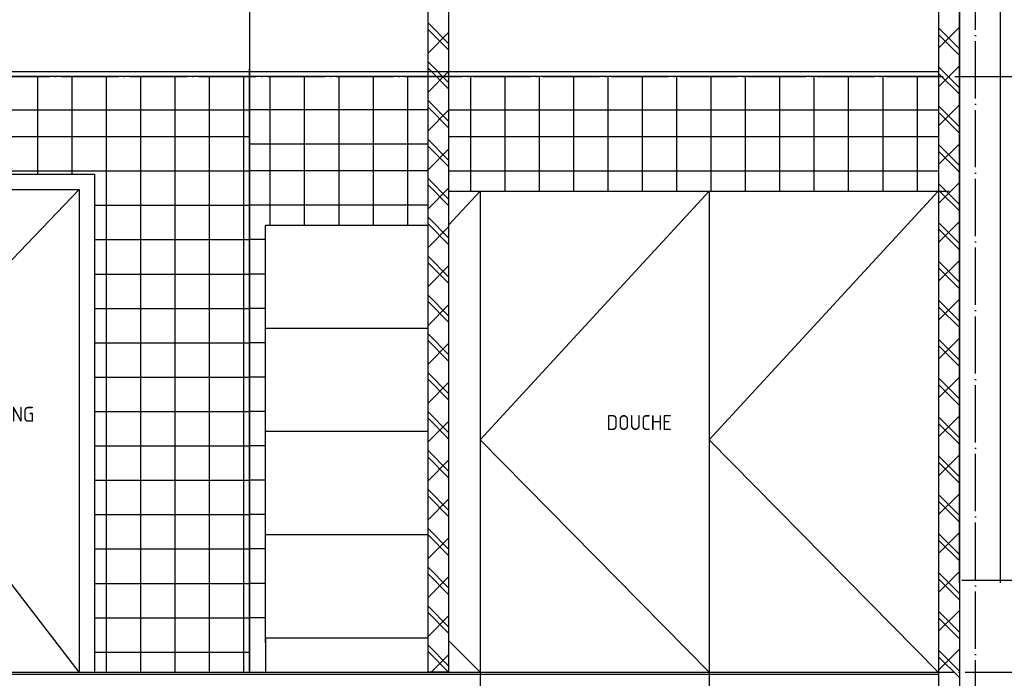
# Model space of a CAD drawing. Extents: x -37450 to 20409, y -12428 to 23550.
# Tile 35 of 55: x -23560 to -19262, y 10870 to 13744. Entities that reach past the tile are written whole.
import ezdxf

# ---------------------------------------------------------------- set-up
doc = ezdxf.new("R2010")
doc.units = 0
doc.header["$MEASUREMENT"] = 0
for name, pattern in [('DASHDOT', [300, 250, -25, 0, -25]), ('DASHED', [75, 50, -25]), ('DOT', [50, 0, -50])]:
    doc.linetypes.add(name, pattern=pattern)
for name, color, linetype in [('LAYER01', 7, 'CONTINUOUS'), ('LAYER107', 2, 'DOT'), ('LAYER28', 1, 'CONTINUOUS'), ('LAYER82', 3, 'DASHED')]:
    doc.layers.add(name, color=color, linetype=linetype)
doc.styles.get("Standard").update_dxf_attribs({"font": 'isocp.shx'})

msp = doc.modelspace()

# ---------------------------------------------------------------- linework, layer by layer
at = {"layer": 'LAYER01', "color": 1, "linetype": 'DASHDOT'}
for p, q in [((-19387.81435, 8298.50005), (-19387.81435, 21985.49955)), ((-34182.81555, 13496.49965), (-19072.2534, 13496.49965)), ((-33537.8174, 10896.49965), (20409.1873, 10896.49965))]:
    msp.add_line(p, q, dxfattribs=at)
at = {"layer": 'LAYER01', "color": 3, "linetype": 'Continuous'}
for p, q in [((-21777.81525, 10896.49965), (-21777.81525, 14203.8742)), ((-21687.81585, 14203.8742), (-21687.81585, 10896.49965)), ((-19547.81495, 10826.5007), (-19547.81495, 13951.50145)), ((-19457.81555, 13951.50145), (-19457.81555, 10826.5007)), ((-22557.69045, 10896.49965), (-22557.69045, 13530.5008)), ((-21687.81585, 10896.49965), (-21777.81525, 10896.49965))]:
    msp.add_line(p, q, dxfattribs=at)
at = {"layer": 'LAYER01', "color": 5, "linetype": 'Continuous'}
for p, q in [((-22557.69045, 14169.87455), (-22557.69045, 10896.49965)), ((-21687.81585, 13640.5258), (-21777.81675, 13730.5252)), ((-21687.81585, 13612.2406), (-21777.81675, 13702.2415)), ((-21777.81525, 13598.4497), (-21687.81585, 13688.4491)), ((-19547.81645, 13622.2763), (-19457.81555, 13712.2757)), ((-19457.81555, 13588.4094), (-19547.81645, 13678.41035)), ((-19457.81555, 13616.69465), (-19547.81495, 13706.69405)), ((-21687.81585, 13470.8191), (-21777.81675, 13560.8185)), ((-19547.81495, 13452.57415), (-19457.81405, 13542.57355)), ((-21687.81585, 13442.53385), (-21777.81675, 13532.53325)), ((-21777.81675, 13428.743), (-21687.81585, 13518.74845)), ((-19457.81555, 13418.7027), (-19547.81645, 13508.7082)), ((-19457.81555, 13446.9879), (-19547.81495, 13536.9919)), ((-22467.7536, 13496.49965), (-22467.7536, 12846.50115)), ((-22317.7521, 13496.49965), (-22317.7521, 12846.50115)), ((-22167.7521, 13496.49965), (-22167.7521, 12846.50115)), ((-22017.7536, 13496.49965), (-22017.7536, 12846.50115)), ((-21867.7536, 13496.49965), (-21867.7536, 12846.50115)), ((-21687.81585, 13301.11235), (-21777.81675, 13391.11175)), ((-19547.81495, 13282.86745), (-19457.81405, 13372.8668)), ((-21777.81525, 13350.5005), (-22557.69045, 13350.5005)), ((-21777.8183, 13259.03625), (-21687.81585, 13349.0402)), ((-21687.81585, 13272.82715), (-21777.81675, 13362.82655)), ((-19457.81555, 13249.00055), (-19547.81645, 13339.00145)), ((-19457.81555, 13277.28575), (-19547.81495, 13367.28515)), ((-21777.81525, 13200.49745), (-22557.69045, 13200.49745)), ((-21687.81585, 13131.4041), (-21777.81675, 13221.40505)), ((-19547.81645, 13113.1607), (-19457.81555, 13203.1601)), ((-19457.81555, 13107.57905), (-19547.81495, 13197.57845)), ((-21687.81585, 13103.1204), (-21777.81675, 13193.1198)), ((-21777.81525, 13089.3341), (-21687.81435, 13179.3335)), ((-19457.81555, 13079.2938), (-19547.81495, 13169.2932)), ((-21777.81525, 13084.5001), (-22557.69045, 13084.5001)), ((-21687.81585, 12961.70195), (-21777.81675, 13051.7029)), ((-19457.81555, 12937.8723), (-19547.81495, 13027.8717)), ((-19547.8134, 12943.45855), (-19457.81555, 13033.45335)), ((-21687.81585, 12933.41825), (-21777.81675, 13023.41765)), ((-21777.81525, 12919.6274), (-21687.81585, 13009.62675)), ((-19457.81555, 12909.5871), (-19547.81495, 12999.5865)), ((-21777.81525, 12934.50165), (-22557.69045, 12934.50165)), ((-21687.81585, 12791.996), (-21777.81675, 12881.99615)), ((-21687.81585, 12763.71155), (-21777.81675, 12853.71095)), ((-19547.81495, 12773.75105), (-19457.81405, 12863.7512)), ((-19457.81555, 12768.16485), (-19547.81495, 12858.16955)), ((-21777.81675, 12749.92065), (-21687.81585, 12839.9246)), ((-19457.81555, 12739.88495), (-19547.81495, 12829.88435)), ((-22487.81585, 12784.49935), (-22557.69045, 12784.49935)), ((-21687.81585, 12622.2885), (-21777.81675, 12712.28865)), ((-21687.81585, 12594.00405), (-21777.81675, 12684.0042)), ((-19547.81495, 12604.04435), (-19457.81555, 12694.04375)), ((-19457.81555, 12598.4627), (-19547.81495, 12688.46205)), ((-21777.8183, 12580.21315), (-21687.81585, 12670.2179)), ((-19457.81555, 12570.1782), (-19547.81495, 12660.1776)), ((-22487.81585, 12634.5009), (-22557.69045, 12634.5009)), ((-21687.81585, 12452.5818), (-21777.81675, 12542.5812)), ((-21687.81585, 12424.29735), (-21777.81675, 12514.2967)), ((-19547.81645, 12434.3376), (-19457.81555, 12524.337)), ((-19457.81555, 12428.75595), (-19547.81495, 12518.75535)), ((-22487.81585, 12484.4986), (-22557.69045, 12484.4986)), ((-21777.81525, 12410.511), (-21687.81435, 12500.51115)), ((-19457.81555, 12400.4715), (-19547.81495, 12490.4709)), ((-21687.81585, 12282.87965), (-21777.81675, 12372.8798)), ((-21687.81585, 12254.5952), (-21777.81675, 12344.59535)), ((-19457.81555, 12259.04845), (-19547.81495, 12349.0486)), ((-19547.8134, 12264.63545), (-19457.81555, 12354.6303)), ((-22487.81585, 12334.5009), (-22557.69045, 12334.5009)), ((-21777.81675, 12240.8043), (-21687.81585, 12330.809)), ((-19457.81555, 12230.764), (-19547.81495, 12320.76415)), ((-22487.81585, 12184.49785), (-22557.69045, 12184.49785)), ((-21687.81585, 12113.1729), (-21777.81675, 12203.1723)), ((-21687.81585, 12084.88845), (-21777.81675, 12174.88785)), ((-19547.81495, 12094.92875), (-19457.81405, 12184.92815)), ((-19457.81555, 12089.34175), (-19547.81495, 12179.34645)), ((-21777.81675, 12071.09755), (-21687.81585, 12161.1023)), ((-19457.81555, 12061.0626), (-19547.81495, 12151.062)), ((-22487.81585, 12034.5001), (-22557.69045, 12034.5001)), ((-21687.81585, 11915.18175), (-21777.81675, 12005.1811)), ((-21687.81585, 11943.4662), (-21777.81525, 12033.4656)), ((-19547.81495, 11925.22125), (-19457.81555, 12015.2214)), ((-19457.81405, 11919.6396), (-19547.81495, 12009.63975)), ((-21777.8183, 11901.3954), (-21687.81585, 11991.3948)), ((-19457.81555, 11891.35515), (-19547.81495, 11981.3553)), ((-22487.81585, 11884.50165), (-22557.69045, 11884.50165)), ((-21687.81585, 11745.4796), (-21777.81675, 11835.47895)), ((-21777.81675, 11731.6887), (-21687.81435, 11821.6934)), ((-21687.81585, 11773.7587), (-21777.81525, 11863.75885)), ((-19547.81645, 11755.51455), (-19457.81555, 11845.5139)), ((-19457.81405, 11749.93285), (-19547.81495, 11839.93225)), ((-19457.81555, 11721.6484), (-19547.81495, 11811.6478)), ((-22487.81585, 11734.49935), (-22557.69045, 11734.49935)), ((-21687.81585, 11604.0573), (-21777.81525, 11694.0567)), ((-21687.81585, 11575.7721), (-21777.81675, 11665.77225)), ((-21777.81675, 11561.9812), (-21687.81585, 11651.98595)), ((-19457.81405, 11580.22615), (-19547.81495, 11670.2255)), ((-19547.8134, 11585.8124), (-19457.81555, 11675.8072)), ((-19457.81555, 11551.9417), (-19547.81495, 11641.94105)), ((-22487.81585, 11584.50165), (-22557.69045, 11584.50165)), ((-21687.81585, 11434.3498), (-21777.81525, 11524.35)), ((-21687.81585, 11406.06535), (-21777.81675, 11496.0655)), ((-21777.81675, 11392.2745), (-21687.81585, 11482.2792)), ((-19547.81495, 11416.10565), (-19457.81405, 11506.10505)), ((-19457.81405, 11410.524), (-19547.81495, 11500.5234)), ((-19457.81555, 11382.23955), (-19547.81495, 11472.2389)), ((-22487.81585, 11434.4986), (-22557.69045, 11434.4986)), ((-21687.81585, 11264.6431), (-21777.81525, 11354.6425)), ((-21687.81585, 11236.35865), (-21777.81675, 11326.35805)), ((-21777.81675, 11222.57235), (-21687.81585, 11312.5725)), ((-19547.81495, 11246.39895), (-19457.81555, 11336.3983)), ((-19457.81405, 11240.81725), (-19547.81495, 11330.81665)), ((-22487.81585, 11284.5009), (-22557.69045, 11284.5009)), ((-19457.81555, 11212.5328), (-19547.81495, 11302.5322)), ((-21687.81585, 11094.93635), (-21777.81525, 11184.9411)), ((-22487.81585, 11134.49785), (-22557.69045, 11134.49785)), ((-21777.81675, 11052.8656), (-21687.81585, 11142.865)), ((-21687.81585, 11066.6519), (-21777.81525, 11156.6513)), ((-19457.81405, 11071.10975), (-19547.81495, 11161.1099)), ((-19547.8119, 11076.6968), (-19457.81555, 11166.6916)), ((-19457.81555, 11042.8253), (-19547.81495, 11132.82545)), ((-21687.81585, 10925.2342), (-21777.81525, 11015.2336)), ((-21687.81585, 10896.9475), (-21777.81525, 10986.94915)), ((-21764.47755, 10896.49965), (-21687.81585, 10973.1636)), ((-19457.81405, 10901.40535), (-19547.81495, 10991.40245)), ((-19457.81555, 10873.1209), (-19547.81495, 10963.118)), ((-19547.8134, 10906.99005), (-19457.8125, 10996.98945))]:
    msp.add_line(p, q, dxfattribs=at)
at = {"layer": 'LAYER01', "color": 1, "linetype": 'Continuous'}
for p, q in [((-19547.81495, 13516.50085), (-24427.81525, 13516.50085)), ((-19547.81495, 13496.49965), (-24427.81525, 13496.49965)), ((-24267.69105, 13070.5017), (-23233.6914, 13070.5017)), ((-23233.6914, 13070.5017), (-23233.6914, 10896.49965)), ((-24200.6897, 13003.50035), (-23300.6912, 13003.50035)), ((-24200.6897, 12065.87675), (-23300.6912, 13003.50035)), ((-23300.6912, 13003.50035), (-23300.6912, 10896.49965)), ((-21687.81585, 12996.49965), (-19502.81525, 12996.49965)), ((-21550.6912, 12996.49965), (-21687.81585, 12847.7188)), ((-21550.6912, 11911.4998), (-20550.6912, 12996.49965)), ((-21550.6912, 12996.49965), (-21550.6912, 10826.5007)), ((-20550.6912, 12996.49965), (-20550.6912, 10826.5007)), ((-20550.6912, 11911.4998), (-19550.6897, 12996.49965)), ((-23300.6912, 10896.49965), (-24200.6897, 12065.87675)), ((-20550.6912, 10896.49965), (-21550.6912, 11911.4998)), ((-19550.6897, 10896.49965), (-20550.6912, 11911.4998)), ((9542.1875, 11296.5004), (-19447.81495, 11296.5004)), ((-22487.81585, 11046.5019), (-21777.81525, 11046.5019)), ((-22487.81585, 11046.5019), (-22487.81585, 10896.49965)), ((-21550.6912, 10896.49965), (-21687.81585, 11035.68495)), ((-24427.81525, 10896.49965), (-19547.81495, 10896.49965)), ((-24427.81525, 10888.5002), (-19547.81495, 10888.5002))]:
    msp.add_line(p, q, dxfattribs=at)
at = {"layer": 'LAYER01', "color": 7, "linetype": 'Continuous'}
for p, q in [((-23482.81555, 13496.49965), (-23482.81555, 13070.5017)), ((-23332.81555, 13496.49965), (-23332.81555, 13070.5017)), ((-23182.81555, 13496.49965), (-23182.81555, 10896.49965)), ((-23032.81555, 13496.49965), (-23032.81555, 10896.49965)), ((-22882.81555, 13496.49965), (-22882.81555, 10896.49965)), ((-22732.81555, 13496.49965), (-22732.81555, 10896.49965)), ((-22582.81555, 13496.49965), (-22582.81555, 10896.49965)), ((-21592.81465, 13496.49965), (-21592.81465, 12996.49965)), ((-21442.81465, 13496.49965), (-21442.81465, 12996.49965)), ((-21292.81465, 13496.49965), (-21292.81465, 12996.49965)), ((-21142.81615, 13496.49965), (-21142.81615, 12996.49965)), ((-20992.81465, 13496.49965), (-20992.81465, 12996.49965)), ((-20842.81465, 13496.49965), (-20842.81465, 12996.49965)), ((-20692.81615, 13496.49965), (-20692.81615, 12996.49965)), ((-20542.81615, 13496.49965), (-20542.81615, 12996.49965)), ((-20392.81465, 13496.49965), (-20392.81465, 12996.49965)), ((-20242.81465, 13496.49965), (-20242.81465, 12996.49965)), ((-20092.81615, 13496.49965), (-20092.81615, 12996.49965)), ((-19942.81465, 13496.49965), (-19942.81465, 12996.49965)), ((-19792.81465, 13496.49965), (-19792.81465, 12996.49965)), ((-19642.81465, 13496.49965), (-19642.81465, 12996.49965)), ((-24416.8152, 13350.5005), (-22557.69045, 13350.5005)), ((-22557.69045, 13350.5005), (-22557.69045, 13350.5005)), ((-21687.81585, 13350.5005), (-19547.81495, 13350.5005)), ((-19547.81495, 13350.5005), (-19547.81495, 13350.5005)), ((-24416.8152, 13234.50315), (-22557.69045, 13234.50315)), ((-22557.69045, 13234.50315), (-22557.69045, 13234.50315)), ((-21687.81585, 13234.50315), (-19547.81495, 13234.50315)), ((-19547.81495, 13234.50315), (-19547.81495, 13234.50315)), ((-24267.69105, 13084.5001), (-22557.69045, 13084.5001)), ((-22557.69045, 13084.5001), (-22557.69045, 13084.5001)), ((-21687.81585, 13084.5001), (-19547.81495, 13084.5001)), ((-19547.81495, 13084.5001), (-19547.81495, 13084.5001)), ((-23233.6914, 12934.50165), (-22557.69045, 12934.50165)), ((-22557.69045, 12934.50165), (-22557.69045, 12934.50165)), ((-23233.6914, 12784.49935), (-22557.69045, 12784.49935)), ((-22557.69045, 12784.49935), (-22557.69045, 12784.49935)), ((-23233.6914, 12634.5009), (-22557.69045, 12634.5009)), ((-22557.69045, 12634.5009), (-22557.69045, 12634.5009)), ((-23233.6914, 12484.4986), (-22557.69045, 12484.4986)), ((-22557.69045, 12484.4986), (-22557.69045, 12484.4986)), ((-23233.6914, 12334.5009), (-22557.69045, 12334.5009)), ((-22557.69045, 12334.5009), (-22557.69045, 12334.5009)), ((-23233.6914, 12184.49785), (-22557.69045, 12184.49785)), ((-22557.69045, 12184.49785), (-22557.69045, 12184.49785)), ((-23233.6914, 12034.5001), (-22557.69045, 12034.5001)), ((-22557.69045, 12034.5001), (-22557.69045, 12034.5001)), ((-23233.6914, 11884.50165), (-22557.69045, 11884.50165)), ((-22557.69045, 11884.50165), (-22557.69045, 11884.50165)), ((-23233.6914, 11734.49935), (-22557.69045, 11734.49935)), ((-22557.69045, 11734.49935), (-22557.69045, 11734.49935)), ((-23233.6914, 11584.50165), (-22557.69045, 11584.50165)), ((-22557.69045, 11584.50165), (-22557.69045, 11584.50165)), ((-23233.6914, 11434.4986), (-22557.69045, 11434.4986)), ((-22557.69045, 11434.4986), (-22557.69045, 11434.4986)), ((-23233.6914, 11284.5009), (-22557.69045, 11284.5009)), ((-22557.69045, 11284.5009), (-22557.69045, 11284.5009)), ((-23233.6914, 11134.49785), (-22557.69045, 11134.49785)), ((-22557.69045, 11134.49785), (-22557.69045, 11134.49785)), ((-23233.6914, 10984.5001), (-22557.69045, 10984.5001)), ((-22557.69045, 10984.5001), (-22557.69045, 10984.5001))]:
    msp.add_line(p, q, dxfattribs=at)
at = {"layer": 'LAYER28', "color": 1, "linetype": 'Continuous'}
for p, q in [((-19457.81555, 11286.52955), (-19457.81555, 16429.50285)), ((-19277.81525, 11286.52955), (-19277.81525, 16429.50285))]:
    msp.add_line(p, q, dxfattribs=at)
at = {"layer": 'LAYER82', "color": 5, "linetype": 'Continuous'}
for p, q in [((-22487.81585, 11024.5018), (-22487.81585, 12846.50115)), ((-21777.81525, 12846.50115), (-22487.81585, 12846.50115)), ((-21777.81525, 12396.4981), (-22487.81585, 12396.4981)), ((-21777.81525, 11946.49885), (-22487.81585, 11946.49885)), ((-21777.81525, 11496.5004), (-22487.81585, 11496.5004))]:
    msp.add_line(p, q, dxfattribs=at)

# ---------------------------------------------------------------- texts
at = {"layer": 'LAYER107', "color": 1}
for s, p in [('NATTE GANG', (-23972.2534, 11989.8758)), ('DOUCHE', (-20998.25285, 11953.87725))]:
    msp.add_text(s, height=65, dxfattribs=at).set_placement(p)

doc.saveas('drawing.dxf')
